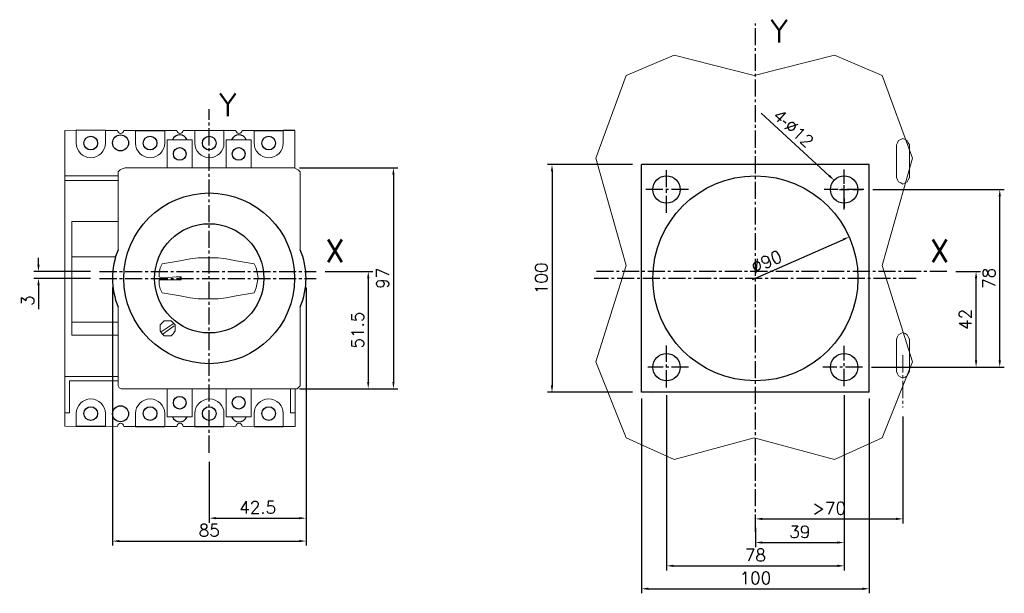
# Model space of a CAD drawing. Header units: inches. Extents: x 0 to 817, y 0 to 252.
# Tile 2 of 2: x 385 to 817, y 0 to 252. Entities that reach past the tile are written whole.
import ezdxf

# ---------------------------------------------------------------- set-up
doc = ezdxf.new("R2010")
doc.units = ezdxf.units.IN
doc.header["$LTSCALE"] = 10
doc.header["$MEASUREMENT"] = 0
doc.linetypes.add('AXES2', pattern=[1.125, 0.75, -0.125, 0.125, -0.125])
doc.layers.add('ASHADE', color=7, linetype='Continuous')
doc.layers.add('COTATION1', color=50, linetype='Continuous')
doc.styles.add('ROMANS', font='romans.shx')
doc.dimstyles.new('SC_DEFAUT', dxfattribs={"dimscale": 2, "dimtxt": 2.5, "dimasz": 1.5, "dimexe": 1, "dimexo": 2, "dimgap": 1, "dimtad": 1, "dimtoh": 1, "dimdec": 4, "dimzin": 12, "dimdsep": 46, "dimtxsty": 'ROMANS', "dimcen": -1, "dimclrd": 2, "dimclre": 2, "dimclrt": 2, "dimadec": 0, "dimazin": 0, "dimtfac": 1, "dimtdec": 4, "dimtofl": 0, "dimtmove": 0, "dimatfit": 3, "dimfxl": 0, "dimtolj": 1, "dimtzin": 12, "dimarcsym": 0})
doc.dimstyles.new('SC_DEFAUT$0', dxfattribs={"dimscale": 2, "dimtxt": 2.5, "dimasz": 1.5, "dimexe": 1, "dimexo": 2, "dimgap": 1, "dimtad": 1, "dimtoh": 1, "dimdec": 4, "dimzin": 12, "dimdsep": 46, "dimtxsty": 'ROMANS', "dimcen": -0.09, "dimclrd": 2, "dimclre": 2, "dimclrt": 2, "dimadec": 0, "dimazin": 0, "dimtfac": 1, "dimtdec": 4, "dimtofl": 0, "dimtmove": 0, "dimatfit": 3, "dimfxl": 0, "dimtolj": 1, "dimtzin": 12, "dimarcsym": 0})

# ---------------------------------------------------------------- blocks, each defined once
blk = doc.blocks.new('*D22')
at = {"color": 2, "lineweight": -2}
for p, q in [((392.93, 144.34), (392.93, 147.34)), ((415.77, 141.34), (390.93, 141.34)), ((415.77, 138.34), (390.93, 138.34)), ((392.93, 135.34), (392.93, 124.74))]:
    blk.add_line(p, q, dxfattribs=at)
at = {"color": 2}
for points in [[(392.43, 144.34), (393.43, 144.34), (392.93, 141.34)], [(392.43, 135.34), (393.43, 135.34), (392.93, 138.34)]]:
    blk.add_solid(points, dxfattribs=at)
at = {"layer": 'Defpoints', "color": 0}
for p in [(392.93, 138.34), (419.77, 141.34), (419.77, 138.34)]:
    blk.add_point(p, dxfattribs=at)
at = {"color": 2, "insert": (388.23, 128.54), "char_height": 5.4, "attachment_point": 5, "rotation": 90, "style": 'ROMANS'}
blk.add_mtext('\\A1;3', dxfattribs=at)
blk = doc.blocks.new('*D31')
at = {"color": 2, "lineweight": -2}
for p, q in [((510.41, 125.29), (510.41, 31.01)), ((467.91, 57.79), (467.91, 31.01)), ((470.91, 33.01), (507.41, 33.01))]:
    blk.add_line(p, q, dxfattribs=at)
at = {"color": 2}
for points in [[(470.91, 33.51), (470.91, 32.51), (467.91, 33.01)], [(507.41, 33.51), (507.41, 32.51), (510.41, 33.01)]]:
    blk.add_solid(points, dxfattribs=at)
at = {"layer": 'Defpoints', "color": 0}
for p in [(510.41, 129.29), (467.91, 61.79), (510.41, 33.01)]:
    blk.add_point(p, dxfattribs=at)
at = {"color": 2, "insert": (489.16, 37.71), "char_height": 5.4, "attachment_point": 5, "style": 'ROMANS'}
blk.add_mtext('\\A1;42.5', dxfattribs=at)
blk = doc.blocks.new('*D32')
at = {"color": 2, "lineweight": -2}
for p, q in [((507.59, 186.88), (550.76, 186.88)), ((548.76, 183.88), (548.76, 92.88)), ((507.59, 89.88), (550.76, 89.88))]:
    blk.add_line(p, q, dxfattribs=at)
at = {"color": 2}
for points in [[(548.26, 183.88), (549.26, 183.88), (548.76, 186.88)], [(548.26, 92.88), (549.26, 92.88), (548.76, 89.88)]]:
    blk.add_solid(points, dxfattribs=at)
at = {"layer": 'Defpoints', "color": 0}
for p in [(503.59, 186.88), (503.59, 89.88), (548.76, 89.88)]:
    blk.add_point(p, dxfattribs=at)
at = {"color": 2, "insert": (544.06, 138.38), "char_height": 5.4, "attachment_point": 5, "rotation": 90, "style": 'ROMANS'}
blk.add_mtext('\\A1;97', dxfattribs=at)
blk = doc.blocks.new('*D33')
at = {"color": 2, "lineweight": -2}
for p, q in [((518.83, 141.38), (539.7, 141.38)), ((537.7, 138.38), (537.7, 92.88)), ((518.83, 89.88), (539.7, 89.88))]:
    blk.add_line(p, q, dxfattribs=at)
at = {"color": 2}
for points in [[(537.2, 138.38), (538.2, 138.38), (537.7, 141.38)], [(537.2, 92.88), (538.2, 92.88), (537.7, 89.88)]]:
    blk.add_solid(points, dxfattribs=at)
at = {"layer": 'Defpoints', "color": 0}
for p in [(514.83, 141.38), (514.83, 89.88), (537.7, 89.88)]:
    blk.add_point(p, dxfattribs=at)
at = {"color": 2, "insert": (533, 115.63), "char_height": 5.4, "attachment_point": 5, "rotation": 90, "style": 'ROMANS'}
blk.add_mtext('\\A1;51.5', dxfattribs=at)
blk = doc.blocks.new('*D34')
at = {"color": 2, "lineweight": -2}
for p, q in [((425.41, 134.38), (425.41, 20.95)), ((510.41, 134.38), (510.41, 20.95)), ((428.41, 22.95), (507.41, 22.95))]:
    blk.add_line(p, q, dxfattribs=at)
at = {"color": 2}
for points in [[(428.41, 23.45), (428.41, 22.45), (425.41, 22.95)], [(507.41, 23.45), (507.41, 22.45), (510.41, 22.95)]]:
    blk.add_solid(points, dxfattribs=at)
at = {"layer": 'Defpoints', "color": 0}
for p in [(425.41, 138.38), (510.41, 138.38), (510.41, 22.95)]:
    blk.add_point(p, dxfattribs=at)
at = {"color": 2, "insert": (467.91, 27.65), "char_height": 5.4, "attachment_point": 5, "style": 'ROMANS'}
blk.add_mtext('\\A1;85', dxfattribs=at)
blk = doc.blocks.new('*D35')
at = {"layer": 'COTATION1', "color": 2, "lineweight": -2}
for p, q in [((795.68, 141.34), (806.55, 141.34)), ((804.55, 102.34), (804.55, 138.34)), ((758.69, 99.34), (806.55, 99.34))]:
    blk.add_line(p, q, dxfattribs=at)
at = {"layer": 'COTATION1', "color": 2}
for points in [[(804.05, 138.34), (805.05, 138.34), (804.55, 141.34)], [(804.05, 102.34), (805.05, 102.34), (804.55, 99.34)]]:
    blk.add_solid(points, dxfattribs=at)
at = {"layer": 'Defpoints', "color": 0}
for p in [(791.68, 141.34), (804.55, 141.34), (754.69, 99.34)]:
    blk.add_point(p, dxfattribs=at)
at = {"layer": 'COTATION1', "color": 2, "insert": (799.85, 120.34), "char_height": 5.4, "attachment_point": 5, "rotation": 90, "style": 'ROMANS'}
blk.add_mtext('\\A1;42', dxfattribs=at)
blk = doc.blocks.new('*D36')
at = {"layer": 'COTATION1', "color": 2, "lineweight": -2}
for p, q in [((759.28, 177.34), (816.94, 177.34)), ((814.94, 102.34), (814.94, 174.34)), ((762.69, 99.34), (816.94, 99.34))]:
    blk.add_line(p, q, dxfattribs=at)
at = {"layer": 'COTATION1', "color": 2}
for points in [[(814.44, 174.34), (815.44, 174.34), (814.94, 177.34)], [(814.44, 102.34), (815.44, 102.34), (814.94, 99.34)]]:
    blk.add_solid(points, dxfattribs=at)
at = {"layer": 'Defpoints', "color": 0}
for p in [(755.28, 177.34), (814.94, 177.34), (758.69, 99.34)]:
    blk.add_point(p, dxfattribs=at)
at = {"layer": 'COTATION1', "color": 2, "insert": (810.24, 138.34), "char_height": 5.4, "attachment_point": 5, "rotation": 90, "style": 'ROMANS'}
blk.add_mtext('\\A1;78', dxfattribs=at)
blk = doc.blocks.new('*D37')
at = {"color": 2, "lineweight": -2}
blk.add_line((706.38, 137.78), (746.07, 155.33), dxfattribs=at)
at = {"color": 2}
blk.add_solid([(745.87, 155.79), (746.27, 154.87), (748.82, 156.55)], dxfattribs=at)
at = {"layer": 'Defpoints', "color": 0}
for p in [(748.82, 156.55), (666.51, 120.14)]:
    blk.add_point(p, dxfattribs=at)
at = {"color": 2, "insert": (712.54, 145.64), "char_height": 5.4, "attachment_point": 5, "rotation": 23.8629, "style": 'ROMANS'}
blk.add_mtext('\\A1;∅90', dxfattribs=at)
blk = doc.blocks.new('*D38')
at = {"layer": 'COTATION1', "color": 2, "lineweight": -2}
for p, q in [((746.66, 87.05), (746.66, 20.31)), ((707.66, 28.69), (707.66, 20.31)), ((710.66, 22.31), (743.66, 22.31))]:
    blk.add_line(p, q, dxfattribs=at)
at = {"layer": 'COTATION1', "color": 2}
for points in [[(710.66, 22.81), (710.66, 21.81), (707.66, 22.31)], [(743.66, 22.81), (743.66, 21.81), (746.66, 22.31)]]:
    blk.add_solid(points, dxfattribs=at)
at = {"layer": 'Defpoints', "color": 0}
for p in [(746.66, 91.05), (707.66, 32.69), (746.66, 22.31)]:
    blk.add_point(p, dxfattribs=at)
at = {"layer": 'COTATION1', "color": 2, "insert": (727.16, 27.01), "char_height": 5.4, "attachment_point": 5, "style": 'ROMANS'}
blk.add_mtext('\\A1;39', dxfattribs=at)
blk = doc.blocks.new('*D39')
at = {"layer": 'COTATION1', "color": 2, "lineweight": -2}
for p, q in [((668.66, 87), (668.66, 10.07)), ((746.66, 87), (746.66, 10.07)), ((671.66, 12.07), (743.66, 12.07))]:
    blk.add_line(p, q, dxfattribs=at)
at = {"layer": 'COTATION1', "color": 2}
for points in [[(671.66, 12.57), (671.66, 11.57), (668.66, 12.07)], [(743.66, 12.57), (743.66, 11.57), (746.66, 12.07)]]:
    blk.add_solid(points, dxfattribs=at)
at = {"layer": 'Defpoints', "color": 0}
for p in [(668.66, 91), (746.66, 91), (746.66, 12.07)]:
    blk.add_point(p, dxfattribs=at)
at = {"layer": 'COTATION1', "color": 2, "insert": (707.66, 16.77), "char_height": 5.4, "attachment_point": 5, "style": 'ROMANS'}
blk.add_mtext('\\A1;78', dxfattribs=at)
blk = doc.blocks.new('*D40')
at = {"layer": 'COTATION1', "color": 2, "lineweight": -2}
for p, q in [((657.66, 85.6), (657.66, 0)), ((757.66, 85.6), (757.66, 0)), ((660.66, 2), (754.66, 2))]:
    blk.add_line(p, q, dxfattribs=at)
at = {"layer": 'COTATION1', "color": 2}
for points in [[(660.66, 2.5), (660.66, 1.5), (657.66, 2)], [(754.66, 2.5), (754.66, 1.5), (757.66, 2)]]:
    blk.add_solid(points, dxfattribs=at)
at = {"layer": 'Defpoints', "color": 0}
for p in [(657.66, 89.6), (757.66, 89.6), (757.66, 2)]:
    blk.add_point(p, dxfattribs=at)
at = {"layer": 'COTATION1', "color": 2, "insert": (707.66, 6.7), "char_height": 5.4, "attachment_point": 5, "style": 'ROMANS'}
blk.add_mtext('\\A1;100', dxfattribs=at)
blk = doc.blocks.new('*D41')
at = {"layer": 'COTATION1', "color": 2, "lineweight": -2}
for p, q in [((772.43, 77.67), (772.43, 30.69)), ((707.66, 30.96), (707.66, 34.69)), ((710.66, 32.69), (769.43, 32.69))]:
    blk.add_line(p, q, dxfattribs=at)
at = {"layer": 'COTATION1', "color": 2}
for points in [[(710.66, 33.19), (710.66, 32.19), (707.66, 32.69)], [(769.43, 33.19), (769.43, 32.19), (772.43, 32.69)]]:
    blk.add_solid(points, dxfattribs=at)
at = {"layer": 'Defpoints', "color": 0}
for p in [(772.43, 81.67), (772.43, 32.69), (707.66, 26.96)]:
    blk.add_point(p, dxfattribs=at)
at = {"layer": 'COTATION1', "color": 2, "insert": (740.04, 37.39), "char_height": 5.4, "attachment_point": 5, "style": 'ROMANS'}
blk.add_mtext('\\A1;>70', dxfattribs=at)
blk = doc.blocks.new('*D42')
at = {"color": 2, "lineweight": -2}
for p, q in [((710.24, 210.93), (740.05, 183.44)), ((746.66, 181.34), (746.66, 185.34)), ((742.66, 177.34), (738.66, 177.34)), ((744.66, 177.34), (748.66, 177.34)), ((746.66, 175.34), (746.66, 179.34)), ((750.66, 177.34), (754.66, 177.34)), ((746.66, 173.34), (746.66, 169.34))]:
    blk.add_line(p, q, dxfattribs=at)
at = {"color": 2}
blk.add_solid([(740.39, 183.81), (739.71, 183.08), (742.25, 181.41)], dxfattribs=at)
at = {"layer": 'Defpoints', "color": 0}
for p in [(742.25, 181.41), (751.07, 173.27)]:
    blk.add_point(p, dxfattribs=at)
at = {"color": 2, "insert": (724.54, 204.14), "char_height": 5.4, "attachment_point": 5, "rotation": 317.3154, "style": 'ROMANS'}
blk.add_mtext('\\A1;{\\f??|b0|i0|c0|p49;4-}∅12', dxfattribs=at)

msp = doc.modelspace()

# ---------------------------------------------------------------- linework, layer by layer
at = {"color": 0, "lineweight": 0}
for p, q in [((650.9947, 227.39053), (671.94755, 236.43835)), ((650.9947, 227.39053), (671.94755, 236.43835)), ((671.94755, 236.43835), (707.18645, 227.39053)), ((671.94755, 236.43835), (707.18645, 227.39053)), ((707.18645, 227.39053), (742.42534, 236.43835)), ((707.18645, 227.39053), (742.42534, 236.43835)), ((742.42534, 236.43835), (763.37819, 227.39053)), ((742.42534, 236.43835), (763.37819, 227.39053)), ((637.66106, 191.19924), (650.9947, 227.39053)), ((637.66106, 191.19924), (650.9947, 227.39053)), ((763.37819, 227.39053), (776.71183, 191.19924)), ((763.37819, 227.39053), (776.71183, 191.19924)), ((460.44226, 199.14043), (449.46054, 199.14043)), ((449.46054, 199.14043), (460.44226, 199.14043)), ((449.46054, 199.14043), (449.46054, 199.14043)), ((449.46054, 199.14043), (449.46054, 186.8409)), ((449.46054, 186.8409), (449.46054, 199.14043)), ((460.44226, 186.8409), (460.44226, 199.14043)), ((460.44226, 199.14043), (460.44226, 186.8409)), ((475.3416, 199.14043), (486.32332, 199.14043)), ((486.32332, 199.14043), (475.3416, 199.14043)), ((475.3416, 186.8409), (475.3416, 199.14043)), ((475.3416, 199.14043), (475.3416, 186.8409)), ((486.32332, 199.14043), (486.32332, 199.14043)), ((486.32332, 199.14043), (486.32332, 186.8409)), ((486.32332, 186.8409), (486.32332, 199.14043)), ((770.52121, 198.81846), (771.47361, 199.29466)), ((770.52121, 198.81846), (771.47361, 199.29466)), ((771.47361, 199.29466), (772.42601, 199.77086)), ((771.47361, 199.29466), (772.42601, 199.77086)), ((772.42601, 199.77086), (772.42601, 199.77086)), ((772.42601, 199.77086), (772.42601, 199.77086)), ((772.42601, 199.77086), (773.37842, 199.29466)), ((772.42601, 199.77086), (773.37842, 199.29466)), ((773.37842, 199.29466), (774.33082, 198.81846)), ((773.37842, 199.29466), (774.33082, 198.81846)), ((769.56881, 196.91365), (770.04501, 197.86605)), ((769.56881, 196.91365), (770.04501, 197.86605)), ((769.56881, 182.62761), (769.56881, 196.91365)), ((769.56881, 182.62761), (769.56881, 196.91365)), ((769.56881, 196.91365), (769.56881, 196.91365)), ((769.56881, 196.91365), (769.56881, 196.91365)), ((769.56881, 196.91365), (769.56881, 196.91365)), ((770.04501, 197.86605), (770.52121, 198.81846)), ((770.04501, 197.86605), (770.52121, 198.81846)), ((774.33082, 198.81846), (774.80702, 197.86605)), ((774.33082, 198.81846), (774.80702, 197.86605)), ((774.80702, 197.86605), (775.28322, 196.91365)), ((774.80702, 197.86605), (775.28322, 196.91365)), ((775.28322, 196.91365), (775.28322, 182.62761)), ((775.28322, 196.91365), (775.28322, 182.62761)), ((650.9947, 144.05531), (637.66106, 191.19924)), ((650.9947, 144.05531), (637.66106, 191.19924)), ((776.71183, 191.19924), (763.37819, 144.05531)), ((776.71183, 191.19924), (763.37819, 144.05531)), ((427.8777, 185.18905), (428.75624, 186.06758)), ((427.8777, 185.18905), (428.75624, 186.06758)), ((428.75624, 186.06758), (429.63477, 186.50685)), ((428.75624, 186.06758), (429.63477, 186.50685)), ((429.63477, 186.50685), (430.95258, 186.94612)), ((429.63477, 186.50685), (430.95258, 186.94612)), ((430.99334, 186.8409), (505.22978, 186.8409)), ((430.99334, 186.8409), (505.22978, 186.8409)), ((449.46054, 186.8409), (460.44226, 186.8409)), ((460.44226, 186.8409), (449.46054, 186.8409)), ((449.46054, 186.8409), (460.44226, 186.8409)), ((460.44226, 186.8409), (449.46054, 186.8409)), ((486.32332, 186.8409), (475.3416, 186.8409)), ((475.3416, 186.8409), (486.32332, 186.8409)), ((486.32332, 186.8409), (475.3416, 186.8409)), ((475.3416, 186.8409), (486.32332, 186.8409)), ((505.18902, 186.94612), (506.06756, 186.50685)), ((505.18902, 186.94612), (506.06756, 186.50685)), ((505.18902, 186.94612), (505.18902, 186.94612)), ((505.18902, 186.94612), (505.18902, 186.94612)), ((506.06756, 186.50685), (506.94609, 186.06758)), ((506.06756, 186.50685), (506.94609, 186.06758)), ((506.94609, 186.06758), (507.82463, 185.18905)), ((506.94609, 186.06758), (507.82463, 185.18905)), ((427.8777, 183.87124), (427.8777, 185.18905)), ((427.8777, 183.87124), (427.8777, 185.18905)), ((427.8777, 183.87124), (427.8777, 183.87124)), ((427.8777, 183.87124), (427.8777, 183.87124)), ((427.91846, 150.93866), (427.91846, 185.08382)), ((507.82463, 185.18905), (507.82463, 183.87124)), ((507.82463, 185.18905), (507.82463, 183.87124)), ((507.86539, 185.08382), (507.86539, 150.93866)), ((770.04501, 181.67521), (769.56881, 182.62761)), ((770.04501, 181.67521), (769.56881, 182.62761)), ((770.52121, 180.72281), (770.04501, 181.67521)), ((770.52121, 180.72281), (770.04501, 181.67521)), ((774.80702, 181.67521), (774.33082, 180.72281)), ((774.80702, 181.67521), (774.33082, 180.72281)), ((775.28322, 182.62761), (774.80702, 181.67521)), ((775.28322, 182.62761), (774.80702, 181.67521)), ((775.28322, 182.62761), (775.28322, 182.62761)), ((775.28322, 182.62761), (775.28322, 182.62761)), ((427.91846, 150.93866), (427.91846, 178.97327)), ((507.86539, 178.97327), (507.86539, 151.7386)), ((771.47361, 180.24661), (770.52121, 180.72281)), ((771.47361, 180.24661), (770.52121, 180.72281)), ((772.42601, 179.77041), (771.47361, 180.24661)), ((772.42601, 179.77041), (771.47361, 180.24661)), ((773.37842, 180.24661), (772.42601, 179.77041)), ((773.37842, 180.24661), (772.42601, 179.77041)), ((772.42601, 179.77041), (772.42601, 179.77041)), ((772.42601, 179.77041), (772.42601, 179.77041)), ((774.33082, 180.72281), (773.37842, 180.24661)), ((774.33082, 180.72281), (773.37842, 180.24661)), ((507.86539, 151.7386), (507.86539, 151.7386)), ((507.86539, 151.7386), (507.86539, 151.7386)), ((463.05997, 147.34591), (459.54582, 146.90664)), ((463.05997, 147.34591), (463.05997, 147.34591)), ((466.57412, 147.34591), (463.05997, 147.34591)), ((471.84535, 147.34591), (466.57412, 147.34591)), ((475.3595, 146.90664), (471.84535, 147.34591)), ((471.84535, 147.34591), (471.84535, 147.34591)), ((446.36775, 142.95322), (445.92848, 140.75688)), ((447.24629, 144.7103), (446.36775, 142.95322)), ((446.36775, 142.95322), (446.36775, 142.95322)), ((449.8819, 145.14957), (447.24629, 144.7103)), ((447.24629, 144.7103), (447.24629, 144.7103)), ((452.51752, 145.58884), (449.8819, 145.14957)), ((449.8819, 145.14957), (449.8819, 145.14957)), ((455.15313, 146.0281), (452.51752, 145.58884)), ((452.51752, 145.58884), (452.51752, 145.58884)), ((457.34947, 146.46737), (455.15313, 146.0281)), ((455.15313, 146.0281), (455.15313, 146.0281)), ((459.54582, 146.90664), (457.34947, 146.46737)), ((457.34947, 146.46737), (457.34947, 146.46737)), ((459.54582, 146.90664), (459.54582, 146.90664)), ((475.3595, 146.90664), (475.3595, 146.90664)), ((477.55584, 146.46737), (475.3595, 146.90664)), ((479.75219, 146.0281), (477.55584, 146.46737)), ((477.55584, 146.46737), (477.55584, 146.46737)), ((479.75219, 146.0281), (479.75219, 146.0281)), ((482.3878, 145.58884), (479.75219, 146.0281)), ((485.02341, 145.14957), (482.3878, 145.58884)), ((482.3878, 145.58884), (482.3878, 145.58884)), ((485.02341, 145.14957), (485.02341, 145.14957)), ((487.65903, 144.7103), (485.02341, 145.14957)), ((488.53756, 142.95322), (487.65903, 144.7103)), ((487.65903, 144.7103), (487.65903, 144.7103)), ((488.97683, 140.75688), (488.53756, 142.95322)), ((488.53756, 142.95322), (488.53756, 142.95322)), ((637.66106, 101.6734), (650.9947, 144.05531)), ((763.37819, 144.05531), (776.71183, 101.6734)), ((763.37819, 144.05531), (776.71183, 101.6734)), ((445.92848, 140.75688), (445.92848, 138.9998)), ((445.92848, 140.75688), (445.92848, 140.75688)), ((446.80702, 138.56053), (445.92848, 138.9998)), ((448.12483, 138.56053), (446.80702, 138.56053)), ((453.39606, 138.9998), (448.12483, 138.56053)), ((448.12483, 138.56053), (448.12483, 138.56053)), ((455.5924, 138.9998), (453.39606, 138.9998)), ((455.15313, 138.9998), (455.15313, 138.9998)), ((455.15313, 138.9998), (455.15313, 138.12126)), ((455.5924, 138.9998), (455.5924, 137.682)), ((489.4161, 138.56053), (488.97683, 140.75688)), ((488.97683, 140.75688), (488.97683, 140.75688)), ((488.97683, 136.36419), (489.4161, 138.56053)), ((489.4161, 138.56053), (489.4161, 138.56053)), ((448.12483, 137.682), (445.92848, 137.682)), ((445.92848, 137.682), (445.92848, 137.682)), ((445.92848, 137.682), (445.92848, 135.48565)), ((445.92848, 135.48565), (446.36775, 133.72858)), ((445.92848, 135.48565), (445.92848, 135.48565)), ((448.12483, 137.682), (448.12483, 137.682)), ((453.39606, 137.682), (448.12483, 137.682)), ((455.5924, 137.682), (453.39606, 137.682)), ((455.15313, 138.12126), (455.5924, 137.682)), ((487.65903, 131.9715), (488.53756, 134.16784)), ((488.53756, 134.16784), (488.97683, 136.36419)), ((488.53756, 134.16784), (488.53756, 134.16784)), ((488.97683, 136.36419), (488.97683, 136.36419)), ((446.36775, 133.72858), (447.24629, 131.9715)), ((446.36775, 133.72858), (446.36775, 133.72858)), ((447.24629, 131.9715), (447.24629, 131.9715)), ((447.24629, 131.9715), (449.8819, 131.53223)), ((449.8819, 131.53223), (449.8819, 131.53223)), ((449.8819, 131.53223), (452.51752, 131.09296)), ((452.51752, 131.09296), (455.15313, 130.65369)), ((452.51752, 131.09296), (452.51752, 131.09296)), ((455.15313, 130.65369), (457.34947, 130.21443)), ((455.15313, 130.65369), (455.15313, 130.65369)), ((457.34947, 130.21443), (457.34947, 130.21443)), ((457.34947, 130.21443), (459.54582, 129.77516)), ((459.54582, 129.77516), (463.05997, 129.33589)), ((463.05997, 129.33589), (459.54582, 129.77516)), ((459.54582, 129.77516), (459.54582, 129.77516)), ((459.54582, 129.77516), (459.54582, 129.77516)), ((475.3595, 129.77516), (471.84535, 129.33589)), ((475.3595, 129.77516), (477.55584, 130.21443)), ((475.3595, 129.77516), (475.3595, 129.77516)), ((477.55584, 130.21443), (479.75219, 130.65369)), ((477.55584, 130.21443), (477.55584, 130.21443)), ((479.75219, 130.65369), (482.3878, 131.09296)), ((479.75219, 130.65369), (479.75219, 130.65369)), ((482.3878, 131.09296), (485.02341, 131.53223)), ((482.3878, 131.09296), (482.3878, 131.09296)), ((485.02341, 131.53223), (487.65903, 131.9715)), ((485.02341, 131.53223), (485.02341, 131.53223)), ((487.65903, 131.9715), (487.65903, 131.9715)), ((427.91846, 91.15871), (427.91846, 125.74314)), ((463.05997, 129.33589), (463.05997, 129.33589)), ((463.05997, 129.33589), (463.05997, 129.33589)), ((463.05997, 129.33589), (466.57412, 129.33589)), ((466.57412, 129.33589), (463.05997, 129.33589)), ((471.84535, 129.33589), (466.57412, 129.33589)), ((471.84535, 129.33589), (471.84535, 129.33589)), ((507.86539, 125.74314), (507.86539, 91.15871)), ((427.91846, 96.82999), (427.91846, 122.74685)), ((507.86539, 123.18612), (507.86539, 96.82999)), ((446.36775, 117.9149), (447.24629, 118.79343)), ((446.36775, 116.59709), (446.36775, 117.9149)), ((446.80702, 114.84001), (452.07825, 118.35417)), ((447.24629, 118.79343), (448.12483, 119.67197)), ((452.51752, 117.47563), (447.68556, 113.96148)), ((448.12483, 119.67197), (449.44264, 119.67197)), ((449.44264, 119.67197), (449.44264, 119.67197)), ((449.44264, 119.67197), (451.19971, 119.67197)), ((451.19971, 119.67197), (452.07825, 118.79343)), ((452.07825, 118.79343), (452.95679, 117.9149)), ((452.95679, 117.9149), (452.95679, 116.59709)), ((446.36775, 116.59709), (446.36775, 116.59709)), ((446.36775, 115.27928), (446.36775, 116.59709)), ((446.36775, 116.59709), (446.36775, 116.59709)), ((447.24629, 113.96148), (446.36775, 115.27928)), ((448.12483, 113.08294), (447.24629, 113.96148)), ((449.44264, 113.08294), (448.12483, 113.08294)), ((451.19971, 113.08294), (449.44264, 113.08294)), ((449.44264, 113.08294), (449.44264, 113.08294)), ((452.07825, 113.96148), (451.19971, 113.08294)), ((452.95679, 115.27928), (452.07825, 113.96148)), ((452.95679, 116.59709), (452.95679, 116.59709)), ((452.95679, 116.59709), (452.95679, 115.27928)), ((769.56881, 111.67363), (770.04501, 112.62603)), ((769.56881, 111.67363), (770.04501, 112.62603)), ((770.04501, 112.62603), (770.52121, 113.57843)), ((770.04501, 112.62603), (770.52121, 113.57843)), ((770.52121, 113.57843), (771.47361, 114.05464)), ((770.52121, 113.57843), (771.47361, 114.05464)), ((771.47361, 114.05464), (772.42601, 114.53084)), ((771.47361, 114.05464), (772.42601, 114.53084)), ((772.42601, 114.53084), (772.42601, 114.53084)), ((772.42601, 114.53084), (772.42601, 114.53084)), ((772.42601, 114.53084), (773.37842, 114.05464)), ((772.42601, 114.53084), (773.37842, 114.05464)), ((773.37842, 114.05464), (774.33082, 113.57843)), ((773.37842, 114.05464), (774.33082, 113.57843)), ((774.33082, 113.57843), (774.80702, 112.62603)), ((774.33082, 113.57843), (774.80702, 112.62603)), ((774.80702, 112.62603), (775.28322, 111.67363)), ((774.80702, 112.62603), (775.28322, 111.67363)), ((769.56881, 111.67363), (769.56881, 111.67363)), ((769.56881, 111.67363), (769.56881, 111.67363)), ((769.56881, 111.67363), (769.56881, 111.67363)), ((769.56881, 97.38759), (769.56881, 111.67363)), ((769.56881, 97.38759), (769.56881, 111.67363)), ((775.28322, 111.67363), (775.28322, 97.38759)), ((775.28322, 111.67363), (775.28322, 97.38759)), ((650.9947, 68.33932), (637.66106, 101.6734)), ((650.9947, 68.33932), (637.66106, 101.6734)), ((776.71183, 101.6734), (763.37819, 68.33932)), ((776.71183, 101.6734), (763.37819, 68.33932)), ((770.04501, 96.43519), (769.56881, 97.38759)), ((770.04501, 96.43519), (769.56881, 97.38759)), ((770.52121, 95.48279), (770.04501, 96.43519)), ((770.52121, 95.48279), (770.04501, 96.43519)), ((771.47361, 95.00659), (770.52121, 95.48279)), ((771.47361, 95.00659), (770.52121, 95.48279)), ((774.33082, 95.48279), (773.37842, 95.00659)), ((774.33082, 95.48279), (773.37842, 95.00659)), ((774.80702, 96.43519), (774.33082, 95.48279)), ((774.80702, 96.43519), (774.33082, 95.48279)), ((775.28322, 97.38759), (774.80702, 96.43519)), ((775.28322, 97.38759), (774.80702, 96.43519)), ((775.28322, 97.38759), (775.28322, 97.38759)), ((775.28322, 97.38759), (775.28322, 97.38759)), ((427.91846, 91.15871), (427.91846, 92.47651)), ((427.91846, 91.15871), (427.91846, 92.47651)), ((428.35773, 90.28017), (427.91846, 91.15871)), ((428.35773, 90.28017), (427.91846, 91.15871)), ((507.86539, 91.15871), (507.42613, 90.71944)), ((507.86539, 91.15871), (507.42613, 90.71944)), ((507.86539, 92.47651), (507.86539, 92.47651)), ((507.86539, 92.47651), (507.86539, 92.47651)), ((507.86539, 92.47651), (507.86539, 91.15871)), ((507.86539, 92.47651), (507.86539, 91.15871)), ((772.42601, 94.53039), (771.47361, 95.00659)), ((772.42601, 94.53039), (771.47361, 95.00659)), ((773.37842, 95.00659), (772.42601, 94.53039)), ((773.37842, 95.00659), (772.42601, 94.53039)), ((772.42601, 94.53039), (772.42601, 94.53039)), ((772.42601, 94.53039), (772.42601, 94.53039)), ((429.23627, 89.8409), (428.35773, 90.28017)), ((429.23627, 89.8409), (428.35773, 90.28017)), ((430.11481, 89.8409), (429.23627, 89.8409)), ((430.11481, 89.8409), (429.23627, 89.8409)), ((505.22978, 89.8409), (430.11481, 89.8409)), ((505.22978, 89.8409), (430.11481, 89.8409)), ((430.11481, 89.8409), (430.11481, 89.8409)), ((430.11481, 89.8409), (430.11481, 89.8409)), ((449.46054, 77.54137), (449.46054, 89.8409)), ((460.44226, 89.8409), (460.44226, 77.54137)), ((475.3416, 89.8409), (475.3416, 77.54137)), ((486.32332, 77.54137), (486.32332, 89.8409)), ((506.54759, 89.8409), (505.22978, 89.8409)), ((506.54759, 89.8409), (505.22978, 89.8409)), ((507.42613, 90.71944), (506.54759, 89.8409)), ((507.42613, 90.71944), (506.54759, 89.8409)), ((661.94733, 87.86357), (661.94733, 87.86357)), ((460.44226, 77.54137), (449.46054, 77.54137)), ((475.3416, 77.54137), (486.32332, 77.54137)), ((671.94755, 58.81529), (650.9947, 68.33932)), ((671.94755, 58.81529), (650.9947, 68.33932)), ((707.18645, 68.33932), (671.94755, 58.81529)), ((707.18645, 68.33932), (671.94755, 58.81529)), ((742.42534, 58.81529), (707.18645, 68.33932)), ((742.42534, 58.81529), (707.18645, 68.33932)), ((763.37819, 68.33932), (742.42534, 58.81529)), ((763.37819, 68.33932), (742.42534, 58.81529))]:
    msp.add_line(p, q, dxfattribs=at)
at = {"color": 3, "linetype": 'AXES2'}
for p, q in [((467.9105, 61.75001), (467.87391, 212.65878)), ((419.77315, 141.3409), (514.80783, 141.3409)), ((419.77315, 138.3409), (514.80783, 138.3409))]:
    msp.add_line(p, q, dxfattribs=at)
for p, q in [((422.31844, 203.35155), (409.49799, 203.35682)), ((435.52736, 203.35155), (448.34782, 203.34627)), ((461.55674, 203.34627), (474.3728, 203.37528)), ((487.5826, 203.34627), (500.39338, 203.34627)), ((505.49949, 203.34627), (500.39338, 203.34627)), ((422.31844, 73.33025), (409.49799, 73.32498)), ((435.52736, 73.33025), (448.34782, 73.33553)), ((461.55674, 73.33553), (474.3728, 73.30652)), ((487.5826, 73.33553), (500.39338, 73.33553))]:
    msp.add_line(p, q)
at = {"color": 3, "linetype": 'AXES2', "lineweight": 0}
msp.add_line((772.42601, 104.53061), (772.42601, 81.67295), dxfattribs=at)
for centre, radius in [((415.90646, 197.73628), 3), ((428.95175, 197.82907), 3.5), ((441.93583, 197.73101), 3), ((467.86658, 197.73174), 3), ((493.99283, 197.73101), 3), ((454.9514, 192.99066), 2.8), ((480.83246, 192.99066), 2.8), ((467.89193, 138.3409), 37.5), ((467.89193, 138.3409), 24), ((454.9514, 83.69114), 2.8), ((480.83246, 83.69114), 2.8), ((428.95175, 78.85272), 3.5), ((415.90646, 78.94552), 3), ((441.93583, 78.95079), 3), ((467.86658, 78.95006), 3), ((493.99283, 78.95079), 3)]:
    msp.add_circle(centre, radius)
for centre, radius, start, end in [((454.98112, 197.8238), 3.5, 22.0972148, 157.9027852), ((480.91468, 197.8238), 3.5, 22.0972148, 157.9027852), ((458.06255, 138.3409), 32.67062, 157.3190739, 202.6809261), ((477.72131, 138.3409), 32.67062, 337.3190739, 22.6809261), ((454.98112, 78.858), 3.5, 202.0972148, 337.9027852), ((480.91468, 78.858), 3.5, 202.0972148, 337.9027852)]:
    msp.add_arc(centre, radius, start, end)
at = {"layer": 'ASHADE', "color": 7, "lineweight": 0}
for p, q in [((505.49949, 203.34627), (505.50845, 186.78641)), ((404.50674, 183.33645), (427.91846, 183.33645)), ((404.50674, 181.28687), (427.91846, 181.28687)), ((407.50993, 163.34334), (427.91846, 163.34334)), ((407.50993, 113.33944), (407.50993, 163.34334)), ((407.582, 147.79743), (426.79046, 147.79743)), ((407.582, 119.10324), (427.91846, 119.10324)), ((427.91846, 113.33944), (407.50993, 113.33944)), ((404.40743, 95.24815), (427.91846, 95.24815)), ((406.54138, 93.33226), (406.54138, 93.33226)), ((406.54138, 93.33226), (406.55369, 79.23829)), ((427.91846, 93.31475), (406.54138, 93.31634)), ((503.56795, 79.32091), (503.56795, 89.8409)), ((505.56087, 89.8409), (505.5698, 73.3409)), ((406.55369, 79.23829), (404.55332, 79.23829)), ((505.56656, 79.32091), (503.56795, 79.32091))]:
    msp.add_line(p, q, dxfattribs=at)
for points in [[(404.50674, 203.35155), (404.50674, 203.35155), (409.49799, 203.35682), (409.49799, 203.35682)], [(404.50674, 73.34617), (404.50674, 73.34617), (404.50674, 203.35155), (404.50674, 203.35155)], [(409.49799, 203.35682), (409.49799, 203.35682), (409.49799, 197.73628), (409.49799, 197.73628)], [(422.31493, 197.73628), (422.31493, 197.73628), (422.31844, 203.35155), (422.31844, 203.35155)], [(422.31844, 203.35155), (422.31844, 203.35155), (427.62433, 203.35243), (427.62433, 203.35243)], [(430.35594, 203.35418), (430.35594, 203.35418), (435.52736, 203.35155), (435.52736, 203.35155)], [(430.53612, 203.34627), (430.53612, 203.34627), (435.52736, 203.35155), (435.52736, 203.35155)], [(435.52736, 203.35155), (435.52736, 203.35155), (435.52736, 197.73101), (435.52736, 197.73101)], [(448.3443, 197.73101), (448.3443, 197.73101), (448.34782, 203.34627), (448.34782, 203.34627)], [(448.34782, 203.34627), (448.34782, 203.34627), (453.65371, 203.34715), (453.65371, 203.34715)], [(456.38532, 203.34891), (456.38532, 203.34891), (461.55674, 203.34627), (461.55674, 203.34627)], [(461.55674, 203.34627), (461.55674, 203.34627), (461.55674, 197.73101), (461.55674, 197.73101)], [(474.3728, 197.73101), (474.3728, 197.73101), (474.3728, 203.37528), (474.3728, 203.37528)], [(474.3728, 203.37528), (474.3728, 203.37528), (474.38686, 203.34627), (474.38686, 203.34627)], [(474.38686, 203.34627), (474.38686, 203.34627), (479.58377, 203.34715), (479.58377, 203.34715)], [(482.3268, 203.34715), (482.3268, 203.34715), (487.5826, 203.34627), (487.5826, 203.34627)], [(487.5826, 203.34627), (487.5826, 203.34627), (487.58436, 197.73101), (487.58436, 197.73101)], [(500.40129, 197.73101), (500.40129, 197.73101), (500.39338, 203.34627), (500.39338, 203.34627)], [(409.49799, 78.96056), (409.49799, 78.96056), (409.49799, 73.3409), (409.49799, 73.3409)], [(422.31844, 73.34617), (422.31844, 73.34617), (422.31493, 78.96056), (422.31493, 78.96056)], [(435.52736, 78.95528), (435.52736, 78.95528), (435.52736, 73.33563), (435.52736, 73.33563)], [(448.34782, 73.3409), (448.34782, 73.3409), (448.3443, 78.95528), (448.3443, 78.95528)], [(461.55674, 78.95528), (461.55674, 78.95528), (461.55674, 73.3409), (461.55674, 73.3409)], [(474.37192, 73.3409), (474.37192, 73.3409), (474.3728, 78.95528), (474.3728, 78.95528)], [(487.58436, 78.95528), (487.58436, 78.95528), (487.5826, 73.3409), (487.5826, 73.3409)], [(500.39338, 73.3409), (500.39338, 73.3409), (500.40129, 78.95528), (500.40129, 78.95528)], [(409.49799, 73.3409), (409.49799, 73.3409), (404.50674, 73.34617), (404.50674, 73.34617)], [(427.62433, 73.33035), (427.62433, 73.33035), (422.31844, 73.34617), (422.31844, 73.34617)], [(435.52736, 73.34617), (435.52736, 73.34617), (430.35594, 73.32859), (430.35594, 73.32859)], [(435.52736, 73.33563), (435.52736, 73.33563), (430.53612, 73.3409), (430.53612, 73.3409)], [(453.65371, 73.32508), (453.65371, 73.32508), (448.34782, 73.3409), (448.34782, 73.3409)], [(461.55674, 73.3409), (461.55674, 73.3409), (456.38532, 73.32332), (456.38532, 73.32332)], [(479.57938, 73.34441), (479.57938, 73.34441), (474.37192, 73.3409), (474.37192, 73.3409)], [(487.5826, 73.3409), (487.5826, 73.3409), (482.3268, 73.34441), (482.3268, 73.34441)], [(505.5698, 73.3409), (502.5351, 73.3409), (500.39338, 73.3409), (500.39338, 73.3409)]]:
    msp.add_open_spline(points, degree=3, dxfattribs=at)
for points, knots in [([(427.62433, 203.35243), (427.62433, 202.59482), (428.2378, 201.98047), (428.99541, 201.98047), (429.75302, 201.98047), (430.35594, 202.59658), (430.35594, 203.35418)], [23, 23, 23, 23, 24, 24, 24, 25, 25, 25, 25]), ([(453.65371, 203.34715), (453.65371, 202.58954), (454.26718, 201.9752), (455.02479, 201.9752), (455.7824, 201.9752), (456.38532, 202.5913), (456.38532, 203.34891)], [23, 23, 23, 23, 24, 24, 24, 25, 25, 25, 25]), ([(479.58377, 203.34715), (479.58377, 202.58954), (480.19812, 201.9752), (480.95573, 201.9752), (481.71333, 201.9752), (482.3268, 202.58954), (482.3268, 203.34715)], [32, 32, 32, 32, 33, 33, 33, 34, 34, 34, 34]), ([(409.49799, 197.73628), (409.49799, 194.18027), (412.36671, 191.29749), (415.9069, 191.29749), (419.44533, 191.29749), (422.31493, 194.18027), (422.31493, 197.73628)], [19, 19, 19, 19, 20, 20, 20, 21, 21, 21, 21]), ([(435.52736, 197.73101), (435.52736, 194.175), (438.39608, 191.29222), (441.93627, 191.29222), (445.47471, 191.29222), (448.3443, 194.175), (448.3443, 197.73101)], [19, 19, 19, 19, 20, 20, 20, 21, 21, 21, 21]), ([(461.55674, 197.73101), (461.55674, 194.175), (464.42546, 191.29222), (467.96389, 191.29222), (471.50408, 191.29222), (474.3728, 194.175), (474.3728, 197.73101)], [27, 27, 27, 27, 28, 28, 28, 29, 29, 29, 29]), ([(487.58436, 197.73101), (487.58436, 194.175), (490.45307, 191.29222), (493.99327, 191.29222), (497.5317, 191.29222), (500.40129, 194.175), (500.40129, 197.73101)], [36, 36, 36, 36, 37, 37, 37, 38, 38, 38, 38]), ([(422.31493, 78.96056), (422.31493, 82.51657), (419.44533, 85.39935), (415.9069, 85.39935), (412.36671, 85.39935), (409.49799, 82.51657), (409.49799, 78.96056)], [12, 12, 12, 12, 13, 13, 13, 14, 14, 14, 14]), ([(448.3443, 78.95528), (448.3443, 82.5113), (445.47471, 85.39407), (441.93627, 85.39407), (438.39608, 85.39407), (435.52736, 82.5113), (435.52736, 78.95528)], [12, 12, 12, 12, 13, 13, 13, 14, 14, 14, 14]), ([(474.3728, 78.95528), (474.3728, 82.5113), (471.50408, 85.39407), (467.96389, 85.39407), (464.42546, 85.39407), (461.55674, 82.5113), (461.55674, 78.95528)], [4, 4, 4, 4, 5, 5, 5, 6, 6, 6, 6]), ([(500.40129, 78.95528), (500.40129, 82.5113), (497.5317, 85.39407), (493.99327, 85.39407), (490.45307, 85.39407), (487.58436, 82.5113), (487.58436, 78.95528)], [43, 43, 43, 43, 44, 44, 44, 45, 45, 45, 45]), ([(430.35594, 73.32859), (430.35594, 74.0862), (429.75302, 74.70319), (428.99541, 74.70319), (428.2378, 74.70319), (427.62433, 74.08796), (427.62433, 73.33035)], [8, 8, 8, 8, 9, 9, 9, 10, 10, 10, 10]), ([(456.38532, 73.32332), (456.38532, 74.08093), (455.7824, 74.69791), (455.02479, 74.69791), (454.26718, 74.69791), (453.65371, 74.08269), (453.65371, 73.32508)], [8, 8, 8, 8, 9, 9, 9, 10, 10, 10, 10]), ([(482.3268, 73.34441), (482.3268, 74.10202), (481.71333, 74.69791), (480.95573, 74.69791), (480.19812, 74.69791), (479.57938, 74.10202), (479.57938, 73.34441)], [0, 0, 0, 0, 1, 1, 1, 2, 2, 2, 2])]:
    msp.add_open_spline(points, degree=3, knots=knots, dxfattribs=at)
at = {"layer": 'COTATION1', "color": 3, "linetype": 'AXES2'}
for p, q in [((707.66265, 26.96134), (707.66265, 250.33081)), ((668.66265, 167.12075), (668.66265, 186.25199)), ((746.66265, 168.53616), (746.66265, 186.19217)), ((678.34107, 177.3409), (659.60763, 177.3409)), ((755.2817, 177.3409), (737.81921, 177.3409)), ((778.21119, 138.3409), (636.92501, 138.3409)), ((791.67964, 141.3409), (637.20913, 141.3409)), ((668.66265, 90.45736), (668.66265, 108.89808)), ((746.66265, 91.04589), (746.66265, 108.7019)), ((678.36826, 99.3409), (660.51335, 99.3409)), ((754.69308, 99.3409), (737.23059, 99.3409))]:
    msp.add_line(p, q, dxfattribs=at)
at = {"layer": 'COTATION1', "color": 2}
for p, q in [((653.66265, 188.3409), (616.3744, 188.3409)), ((618.3744, 185.3409), (618.3744, 91.3409)), ((653.66265, 88.3409), (616.3744, 88.3409))]:
    msp.add_line(p, q, dxfattribs=at)
at = {"layer": 'COTATION1'}
for p, q in [((657.66265, 88.3409), (657.66265, 188.3409)), ((757.66265, 188.3409), (657.66265, 188.3409)), ((757.66265, 88.3409), (757.66265, 188.3409)), ((757.66265, 88.3409), (657.66265, 88.3409))]:
    msp.add_line(p, q, dxfattribs=at)
for centre, radius in [((707.66265, 138.3409), 45), ((668.66265, 177.3409), 6), ((746.66265, 177.3409), 6), ((668.66265, 99.3409), 6), ((746.66265, 99.3409), 6)]:
    msp.add_circle(centre, radius, dxfattribs=at)
at = {"layer": 'COTATION1', "color": 2}
for points in [[(617.8744, 185.3409), (618.8744, 185.3409), (618.3744, 188.3409)], [(617.8744, 91.3409), (618.8744, 91.3409), (618.3744, 88.3409)]]:
    msp.add_solid(points, dxfattribs=at)

# ---------------------------------------------------------------- texts
at = {"color": 3, "char_height": 10, "width": 21.2238, "attachment_point": 1, "style": 'ROMANS'}
for s, insert in [('Y', (714.24945, 251.95336)), ('Y', (472.19342, 219.53672)), ('X', (518.79317, 155.41217)), ('X', (784.32806, 155.41217))]:
    msp.add_mtext(s, dxfattribs=dict(at, insert=insert))
at = {"layer": 'COTATION1', "color": 2, "insert": (613.6744, 138.3409), "char_height": 5.4, "attachment_point": 5, "rotation": 90, "style": 'ROMANS'}
msp.add_mtext('\\A1;100', dxfattribs=at)

# ---------------------------------------------------------------- dimensions: what is measured, and where the dimension line sits
dim = msp.add_diameter_dim_2p(p1=(751.07323, 173.27313), p2=(742.25206, 181.40867), text='{\\f??|b0|i0|c0|p49;4-}<>', dimstyle='SC_DEFAUT', override={"dimtxt": 2.7, "dimtoh": 0})
dim.commit()
dim.dimension.update_dxf_attribs({"geometry": '*D42', "text_midpoint": (721.35102, 200.68517), "dimtype": 163})
for base, p1, p2, picture, middle in [((548.76067, 89.88251), (503.58554, 186.88251), (503.58554, 89.88251), '*D32', (544.06067, 138.38251)), ((537.70016, 89.88251), (514.82541, 141.38251), (514.82541, 89.88251), '*D33', (533.00016, 115.63251))]:
    dim = msp.add_linear_dim(base=base, p1=p1, p2=p2, angle=90, dimstyle='SC_DEFAUT$0', override={"dimtxt": 2.7, "dimtoh": 0})
    dim.commit()
    dim.dimension.update_dxf_attribs({"geometry": picture, "text_midpoint": middle})
dim = msp.add_diameter_dim_2p(p1=(666.50942, 120.13617), p2=(748.81587, 156.54563), dimstyle='SC_DEFAUT', override={"dimtxt": 2.7, "dimtoh": 0})
dim.commit()
dim.dimension.update_dxf_attribs({"geometry": '*D37', "text_midpoint": (714.44438, 141.3409), "dimtype": 163})
dim = msp.add_linear_dim(base=(392.92611, 138.3409), p1=(419.77315, 141.3409), p2=(419.77315, 138.3409), angle=90, text='3', dimstyle='SC_DEFAUT$0', override={"dimtxt": 2.7, "dimtoh": 0})
dim.commit()
dim.dimension.update_dxf_attribs({"geometry": '*D22', "text_midpoint": (388.22611, 128.5409)})
dim = msp.add_linear_dim(base=(510.40951, 22.94869), p1=(425.40951, 138.38251), p2=(510.40951, 138.38251), text='85', dimstyle='SC_DEFAUT$0', override={"dimtxt": 2.7, "dimtoh": 0})
dim.commit()
dim.dimension.update_dxf_attribs({"geometry": '*D34', "text_midpoint": (467.90951, 27.64869)})
dim = msp.add_linear_dim(base=(510.41048, 33.00819), p1=(467.91049, 61.79162), p2=(510.41048, 129.28895), dimstyle='SC_DEFAUT$0', override={"dimtxt": 2.7, "dimtoh": 0})
dim.commit()
dim.dimension.update_dxf_attribs({"geometry": '*D31', "text_midpoint": (489.16049, 37.70819)})
at = {"layer": 'COTATION1'}
dim = msp.add_linear_dim(base=(814.94382, 177.3409), p1=(758.69308, 99.3409), p2=(755.2817, 177.3409), angle=90, dimstyle='SC_DEFAUT$0', override={"dimtxt": 2.7, "dimtoh": 0}, dxfattribs=at)
dim.commit()
dim.dimension.update_dxf_attribs({"geometry": '*D36', "text_midpoint": (810.24382, 138.3409)})
dim = msp.add_linear_dim(base=(804.54919, 141.3409), p1=(754.69308, 99.3409), p2=(791.67964, 141.3409), angle=90, text='42', dimstyle='SC_DEFAUT$0', override={"dimtxt": 2.7, "dimtoh": 0}, dxfattribs=at)
dim.commit()
dim.dimension.update_dxf_attribs({"geometry": '*D35', "text_midpoint": (799.84919, 120.3409)})
for base, p1, p2, text, picture, middle in [((746.66265, 12.06661), (668.66265, 90.99903), (746.66265, 90.99903), '78', '*D39', (707.66265, 16.76661)), ((746.66265, 22.31377), (707.66265, 32.68765), (746.66265, 91.04589), '39', '*D38', (727.16265, 27.01377)), ((757.66265, 2), (657.66265, 89.6048), (757.66265, 89.6048), '100', '*D40', (707.66265, 6.7)), ((772.42601, 32.68765), (707.66265, 26.96134), (772.42601, 81.67295), '>70', '*D41', (740.04433, 37.38765))]:
    dim = msp.add_linear_dim(base=base, p1=p1, p2=p2, text=text, dimstyle='SC_DEFAUT$0', override={"dimtxt": 2.7, "dimtoh": 0}, dxfattribs=at)
    dim.commit()
    dim.dimension.update_dxf_attribs({"geometry": picture, "text_midpoint": middle})

doc.saveas('drawing.dxf')
